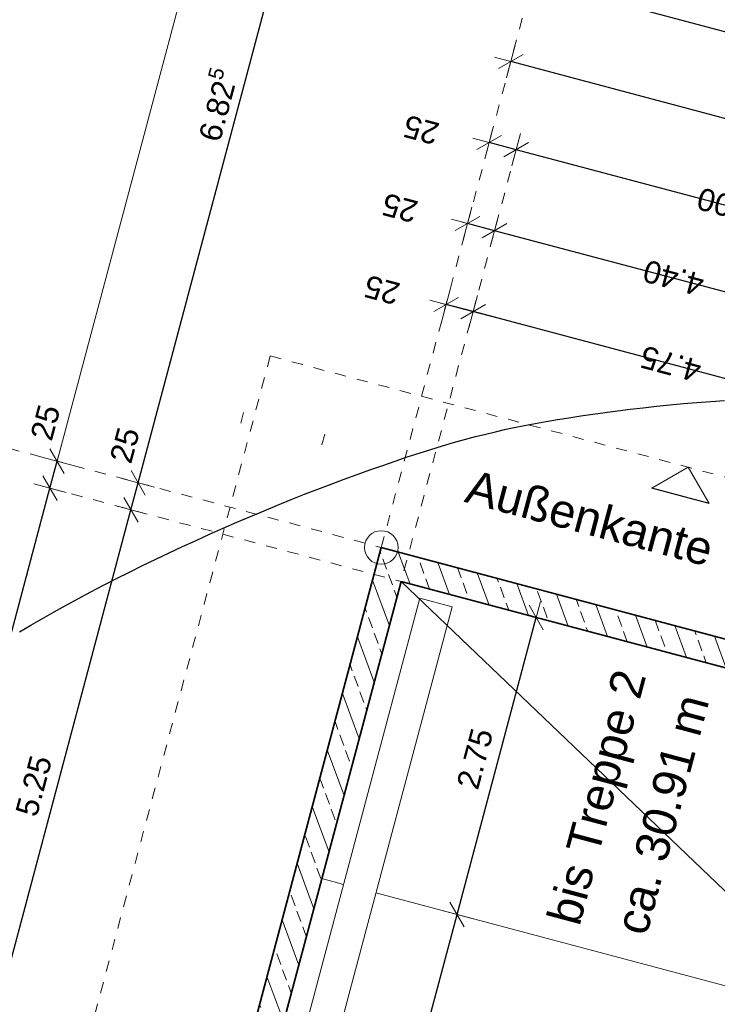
# Model space of a CAD drawing. Header units: metres. Extents: x 4462371 to 4462630, y 5328161 to 5328403.
# Tile 135 of 152: x 4462453 to 4462459, y 5328337 to 5328346. Entities that reach past the tile are written whole.
import ezdxf

# ---------------------------------------------------------------- set-up
doc = ezdxf.new("R2010")
doc.units = ezdxf.units.M
doc.header["$PDMODE"] = 65
for name, pattern in [('AUSGEZOGEN', [0]), ('PUNKT2_S9', [0.1, 0, -0.1]), ('VERDECKT2_S2', [0.15, 0.1, -0.05])]:
    doc.linetypes.add(name, pattern=pattern)
doc.layers.add('B31_BEWLIN', color=3, linetype='AUSGEZOGEN')
for name, color, linetype, lineweight in [('Maßlinie_Allgemein', 7, 'AUSGEZOGEN', 13), ('Schraffur', 7, 'AUSGEZOGEN', 158), ('Standard', 7, 'AUSGEZOGEN', 13)]:
    doc.layers.add(name, color=color, linetype=linetype, lineweight=lineweight)
doc.styles.add('ARIAL', font='ARIAL.TTF')
doc.dimstyles.new('_DIMSTYLE_18', dxfattribs={"dimtxt": 0.2, "dimasz": 0.3, "dimexe": 0, "dimexo": 1e-06, "dimgap": 0.1, "dimtad": 2, "dimdec": 1, "dimlfac": 100, "dimrnd": 0.5, "dimzin": 4, "dimdsep": 46, "dimtxsty": 'ARIAL', "dimblk1": 'ALL_ML_STRICH', "dimblk2": 'ALL_ML_STRICH', "dimsah": 1, "dimcen": 0, "dimse1": 1, "dimse2": 1, "dimclrd": 7, "dimclre": 7, "dimclrt": 7, "dimadec": 0, "dimazin": 0, "dimtfac": 1, "dimtdec": 0, "dimtix": 1, "dimtmove": 2, "dimatfit": 3, "dimfxl": 0, "dimtvp": 1.2, "dimtzin": 0, "dimlwd": 0, "dimlwe": 13, "dimarcsym": 0})
doc.dimstyles.new('_DIMSTYLE_20', dxfattribs={"dimtxt": 0.2, "dimasz": 0.3, "dimexe": 0, "dimexo": 0, "dimgap": 0.1, "dimtad": 2, "dimdec": 1, "dimlfac": 100, "dimrnd": 0.5, "dimzin": 4, "dimdsep": 46, "dimtxsty": 'ARIAL', "dimblk1": 'ALL_ML_STRICH', "dimblk2": 'ALL_ML_STRICH', "dimsah": 1, "dimcen": 0, "dimclrd": 7, "dimclre": 7, "dimclrt": 7, "dimadec": 0, "dimazin": 0, "dimtfac": 1, "dimtdec": 0, "dimtix": 1, "dimtmove": 2, "dimatfit": 3, "dimfxl": 0, "dimtvp": 1.2, "dimtzin": 0, "dimlwd": 0, "dimlwe": 13, "dimarcsym": 0})
doc.dimstyles.new('_DIMSTYLE_3', dxfattribs={"dimtxt": 0.2, "dimasz": 0.3, "dimexe": 0, "dimexo": 0, "dimgap": 0.1, "dimtad": 2, "dimrnd": 0.005, "dimzin": 4, "dimdsep": 46, "dimtxsty": 'ARIAL', "dimblk1": 'ALL_ML_STRICH', "dimblk2": 'ALL_ML_STRICH', "dimsah": 1, "dimcen": 0, "dimclrd": 7, "dimclre": 7, "dimclrt": 7, "dimadec": 0, "dimazin": 0, "dimtfac": 1, "dimtdec": 0, "dimtix": 1, "dimtmove": 2, "dimatfit": 3, "dimfxl": 0, "dimtzin": 0, "dimlwd": 0, "dimlwe": 13, "dimarcsym": 0})
doc.dimstyles.new('_DIMSTYLE_5', dxfattribs={"dimtxt": 0.2, "dimasz": 0.3, "dimexe": 0, "dimexo": 1e-06, "dimgap": 0.1, "dimtad": 2, "dimrnd": 0.005, "dimzin": 4, "dimdsep": 46, "dimtxsty": 'ARIAL', "dimblk1": 'ALL_ML_STRICH', "dimblk2": 'ALL_ML_STRICH', "dimsah": 1, "dimcen": 0, "dimse1": 1, "dimse2": 1, "dimclrd": 7, "dimclre": 7, "dimclrt": 7, "dimadec": 0, "dimazin": 0, "dimtfac": 1, "dimtdec": 0, "dimtix": 1, "dimtmove": 2, "dimatfit": 3, "dimfxl": 0, "dimtzin": 0, "dimlwd": 0, "dimlwe": 13, "dimarcsym": 0})
doc.dimstyles.new('_DIMSTYLE_8', dxfattribs={"dimtxt": 0.2, "dimasz": 0.3, "dimexe": 0, "dimexo": 0, "dimgap": 0.1, "dimtad": 2, "dimdec": 3, "dimrnd": 0.005, "dimzin": 4, "dimdsep": 46, "dimtxsty": 'ARIAL', "dimblk1": 'ALL_ML_STRICH', "dimblk2": 'ALL_ML_STRICH', "dimsah": 1, "dimcen": 0, "dimclrd": 7, "dimclre": 7, "dimclrt": 7, "dimadec": 0, "dimazin": 0, "dimtfac": 1, "dimtdec": 0, "dimtix": 1, "dimtmove": 2, "dimatfit": 3, "dimfxl": 0, "dimtzin": 0, "dimlwd": 0, "dimlwe": 13, "dimarcsym": 0})
doc.dimstyles.new('_DIMSTYLE_9', dxfattribs={"dimtxt": 0.2, "dimasz": 0.3, "dimexe": 0, "dimexo": 1e-06, "dimgap": 0.1, "dimtad": 2, "dimdec": 3, "dimrnd": 0.005, "dimzin": 4, "dimdsep": 46, "dimtxsty": 'ARIAL', "dimblk1": 'ALL_ML_STRICH', "dimblk2": 'ALL_ML_STRICH', "dimsah": 1, "dimcen": 0, "dimse1": 1, "dimse2": 1, "dimclrd": 7, "dimclre": 7, "dimclrt": 7, "dimadec": 0, "dimazin": 0, "dimtfac": 1, "dimtdec": 0, "dimtix": 1, "dimtmove": 2, "dimatfit": 3, "dimfxl": 0, "dimtzin": 0, "dimlwd": 0, "dimlwe": 13, "dimarcsym": 0})
pattern_1 = [(110, (0, 0), (-0.281907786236, -0.102606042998), []), (110, (-0.14095, -0.0513), (-0.281907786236, -0.102606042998), [0.1, -0.05])]

# ---------------------------------------------------------------- blocks, each defined once
blk = doc.blocks.new('ALL_ML_STRICH')
at = {"color": 0, "linetype": 'ByBlock', "lineweight": -2}
for p, q in [((-0.3, -0.3), (0.3, 0.3)), ((0, -0.5), (0, 0.5)), ((-1, 0), (0.5, 0))]:
    blk.add_line(p, q, dxfattribs=at)
blk = doc.blocks.new('*D119')
at = {"layer": 'DEFPOINTS', "color": 7, "linetype": 'AUSGEZOGEN', "lineweight": 13}
for p in [(4462473.703, 5328342.9713), (4462456.2146, 5328341.4199), (4462472.1588, 5328337.1734)]:
    blk.add_point(p, dxfattribs=at)
at = {"layer": 'Maßlinie_Allgemein', "color": 7, "linetype": 'AUSGEZOGEN', "lineweight": -2}
blk.add_line((4462473.703, 5328342.9713), (4462457.7588, 5328347.2178), dxfattribs=at)
at = {"layer": 'Maßlinie_Allgemein', "color": 7, "linetype": 'AUSGEZOGEN', "lineweight": 13, "yscale": 0.3, "zscale": 0.3}
for p, xscale, rotation in [((4462457.7588, 5328347.2178), 0.3, 165.0861849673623), ((4462473.703, 5328342.9713), 0.2999999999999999, 345.0861849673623)]:
    blk.add_blockref('ALL_ML_STRICH', p, dxfattribs=dict(at, xscale=xscale, rotation=rotation))
at = {"layer": 'Maßlinie_Allgemein', "color": 7, "linetype": 'AUSGEZOGEN', "lineweight": 13, "insert": (4462465.0622, 5328345.2762), "char_height": 0.2, "width": 1, "attachment_point": 5, "rotation": 165.08618, "style": 'ARIAL'}
blk.add_mtext('\\A1;{\\A1;{16.50\\H0.132000;\\S^ ;}}', dxfattribs=at)
blk = doc.blocks.new('*D148')
at = {"layer": 'DEFPOINTS', "color": 7, "linetype": 'AUSGEZOGEN', "lineweight": 13}
for p in [(4462456.2146, 5328341.4199), (4462443.028, 5328324.9358), (4462446.1685, 5328324.0994)]:
    blk.add_point(p, dxfattribs=at)
at = {"layer": 'Maßlinie_Allgemein', "color": 7, "linetype": 'AUSGEZOGEN', "lineweight": -2}
for p, q in [((4462446.1685, 5328324.0994), (4462451.1415, 5328342.7711)), ((4462451.1415, 5328342.7711), (4462451.1415, 5328342.7711)), ((4462446.1685, 5328324.0994), (4462446.1685, 5328324.0994))]:
    blk.add_line(p, q, dxfattribs=at)
at = {"layer": 'Maßlinie_Allgemein', "color": 7, "linetype": 'AUSGEZOGEN', "lineweight": 13, "xscale": 0.3, "yscale": 0.3, "zscale": 0.3}
for p, rotation in [((4462451.1415, 5328342.7711), 75.08618508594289), ((4462446.1685, 5328324.0994), 255.0861850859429)]:
    blk.add_blockref('ALL_ML_STRICH', p, dxfattribs=dict(at, rotation=rotation))
at = {"layer": 'Maßlinie_Allgemein', "color": 7, "linetype": 'AUSGEZOGEN', "lineweight": 13, "insert": (4462448.4704, 5328333.5327), "char_height": 0.2, "width": 1.2, "attachment_point": 5, "rotation": 75.08619, "style": 'ARIAL'}
blk.add_mtext('\\A1;{\\A1;{19.32\\H0.132000;\\S5^ ;}}', dxfattribs=at)
blk = doc.blocks.new('*D151')
at = {"layer": 'DEFPOINTS', "color": 7, "linetype": 'AUSGEZOGEN', "lineweight": 13}
for p in [(4462467.0213, 5328338.283), (4462454.7228, 5328295.0209), (4462455.4476, 5328294.8279)]:
    blk.add_point(p, dxfattribs=at)
at = {"layer": 'Maßlinie_Allgemein', "color": 7, "linetype": 'AUSGEZOGEN', "lineweight": -2}
for p, q in [((4462454.7228, 5328295.0209), (4462466.2966, 5328338.476)), ((4462466.2966, 5328338.476), (4462466.2966, 5328338.476)), ((4462454.7228, 5328295.0209), (4462454.7228, 5328295.0209))]:
    blk.add_line(p, q, dxfattribs=at)
at = {"layer": 'Maßlinie_Allgemein', "color": 7, "linetype": 'AUSGEZOGEN', "lineweight": 13, "xscale": 0.3, "yscale": 0.3, "zscale": 0.3}
for p, rotation in [((4462466.2966, 5328338.476), 75.0861849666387), ((4462454.7228, 5328295.0209), 255.0861849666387)]:
    blk.add_blockref('ALL_ML_STRICH', p, dxfattribs=dict(at, rotation=rotation))
at = {"layer": 'Maßlinie_Allgemein', "color": 7, "linetype": 'AUSGEZOGEN', "lineweight": 13, "insert": (4462460.3149, 5328316.8073), "char_height": 0.2, "width": 1, "attachment_point": 5, "rotation": 75.08618, "style": 'ARIAL'}
blk.add_mtext('\\A1;{\\A1;{44.97\\H0.132000;\\S^ ;}}', dxfattribs=at)
blk = doc.blocks.new('*D171')
at = {"layer": 'DEFPOINTS', "color": 7, "linetype": 'AUSGEZOGEN', "lineweight": 13}
for p in [(4462464.3058, 5328344.698), (4462456.2146, 5328341.4199), (4462463.212, 5328340.5911)]:
    blk.add_point(p, dxfattribs=at)
at = {"layer": 'Maßlinie_Allgemein', "color": 7, "linetype": 'AUSGEZOGEN', "lineweight": -2}
blk.add_line((4462464.3058, 5328344.698), (4462457.5658, 5328346.4931), dxfattribs=at)
at = {"layer": 'Maßlinie_Allgemein', "color": 7, "linetype": 'AUSGEZOGEN', "lineweight": 13, "xscale": 0.3, "yscale": 0.3, "zscale": 0.3}
for p, rotation in [((4462457.5658, 5328346.4931), 165.0861849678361), ((4462464.3058, 5328344.698), 345.0861849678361)]:
    blk.add_blockref('ALL_ML_STRICH', p, dxfattribs=dict(at, rotation=rotation))
at = {"layer": 'Maßlinie_Allgemein', "color": 7, "linetype": 'AUSGEZOGEN', "lineweight": 13, "insert": (4462460.2939, 5328345.77), "char_height": 0.2, "width": 1, "attachment_point": 5, "rotation": 165.08618, "style": 'ARIAL'}
blk.add_mtext('\\A1;{\\A1;{6.97\\H0.132000;\\S5^ ;}}', dxfattribs=at)
blk = doc.blocks.new('*D176')
at = {"layer": 'DEFPOINTS', "color": 7, "linetype": 'AUSGEZOGEN', "lineweight": 13}
for p in [(4462464.1128, 5328343.9732), (4462456.2146, 5328341.4199), (4462462.9547, 5328339.6248)]:
    blk.add_point(p, dxfattribs=at)
at = {"layer": 'Maßlinie_Allgemein', "color": 7, "linetype": 'AUSGEZOGEN', "lineweight": -2}
blk.add_line((4462464.1128, 5328343.9732), (4462457.3728, 5328345.7684), dxfattribs=at)
at = {"layer": 'Maßlinie_Allgemein', "color": 7, "linetype": 'AUSGEZOGEN', "lineweight": 13, "yscale": 0.3, "zscale": 0.3}
for p, xscale, rotation in [((4462457.3728, 5328345.7684), 0.3, 165.0861849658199), ((4462464.1128, 5328343.9732), 0.2999999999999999, 345.0861849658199)]:
    blk.add_blockref('ALL_ML_STRICH', p, dxfattribs=dict(at, xscale=xscale, rotation=rotation))
at = {"layer": 'Maßlinie_Allgemein', "color": 7, "linetype": 'AUSGEZOGEN', "lineweight": 13, "insert": (4462460.1009, 5328345.0453), "char_height": 0.2, "width": 1, "attachment_point": 5, "rotation": 165.08618, "style": 'ARIAL'}
blk.add_mtext('\\A1;{\\A1;{6.97\\H0.132000;\\S5^ ;}}', dxfattribs=at)
blk = doc.blocks.new('*D211')
at = {"layer": 'DEFPOINTS', "color": 7, "linetype": 'AUSGEZOGEN', "lineweight": 13}
for p in [(4462455.6841, 5328338.4567), (4462455.0021, 5328335.8959), (4462456.21, 5328335.5742)]:
    blk.add_point(p, dxfattribs=at)
at = {"layer": 'Maßlinie_Allgemein', "color": 7, "linetype": 'AUSGEZOGEN', "lineweight": -2}
blk.add_line((4462456.21, 5328335.5742), (4462456.892, 5328338.1349), dxfattribs=at)
at = {"layer": 'Maßlinie_Allgemein', "color": 7, "linetype": 'AUSGEZOGEN', "lineweight": 13, "xscale": 0.3, "yscale": 0.3, "zscale": 0.3}
for p, rotation in [((4462456.892, 5328338.1349), 75.0861849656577), ((4462456.21, 5328335.5742), 255.0861849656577)]:
    blk.add_blockref('ALL_ML_STRICH', p, dxfattribs=dict(at, rotation=rotation))
at = {"layer": 'Maßlinie_Allgemein', "color": 7, "linetype": 'AUSGEZOGEN', "lineweight": 13, "insert": (4462456.358, 5328336.9202), "char_height": 0.2, "width": 0.8, "attachment_point": 5, "rotation": 75.08618, "style": 'ARIAL'}
blk.add_mtext('\\A1;{\\A1;{2.65\\H0.132000;\\S^ ;}}', dxfattribs=at)
blk = doc.blocks.new('*D212')
at = {"layer": 'DEFPOINTS', "color": 7, "linetype": 'AUSGEZOGEN', "lineweight": 13}
for p in [(4462456.3919, 5328341.114), (4462455.6841, 5328338.4567), (4462456.892, 5328338.1349)]:
    blk.add_point(p, dxfattribs=at)
at = {"layer": 'Maßlinie_Allgemein', "color": 7, "linetype": 'AUSGEZOGEN', "lineweight": -2}
blk.add_line((4462456.892, 5328338.1349), (4462457.5998, 5328340.7923), dxfattribs=at)
at = {"layer": 'Maßlinie_Allgemein', "color": 7, "linetype": 'AUSGEZOGEN', "lineweight": 13, "xscale": 0.3, "yscale": 0.3, "zscale": 0.3}
for p, rotation in [((4462457.5998, 5328340.7923), 75.0861849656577), ((4462456.892, 5328338.1349), 255.0861849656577)]:
    blk.add_blockref('ALL_ML_STRICH', p, dxfattribs=dict(at, rotation=rotation))
at = {"layer": 'Maßlinie_Allgemein', "color": 7, "linetype": 'AUSGEZOGEN', "lineweight": 13, "insert": (4462457.0528, 5328339.5292), "char_height": 0.2, "width": 0.8, "attachment_point": 5, "rotation": 75.08618, "style": 'ARIAL'}
blk.add_mtext('\\A1;{\\A1;{2.75\\H0.132000;\\S^ ;}}', dxfattribs=at)
blk = doc.blocks.new('*D216')
at = {"layer": 'DEFPOINTS', "color": 7, "linetype": 'AUSGEZOGEN', "lineweight": 13}
for p in [(4462462.2529, 5328343.6924), (4462456.3919, 5328341.114), (4462461.2234, 5328339.8272)]:
    blk.add_point(p, dxfattribs=at)
at = {"layer": 'Maßlinie_Allgemein', "color": 7, "linetype": 'AUSGEZOGEN', "lineweight": -2}
blk.add_line((4462462.2529, 5328343.6924), (4462457.4213, 5328344.9793), dxfattribs=at)
at = {"layer": 'Maßlinie_Allgemein', "color": 7, "linetype": 'AUSGEZOGEN', "lineweight": 13, "xscale": 0.3, "yscale": 0.3, "zscale": 0.3}
for p, rotation in [((4462457.4213, 5328344.9793), 165.0861850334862), ((4462462.2529, 5328343.6924), 345.0861850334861)]:
    blk.add_blockref('ALL_ML_STRICH', p, dxfattribs=dict(at, rotation=rotation))
at = {"layer": 'Maßlinie_Allgemein', "color": 7, "linetype": 'AUSGEZOGEN', "lineweight": 13, "insert": (4462459.3111, 5328344.4795), "char_height": 0.2, "width": 0.8, "attachment_point": 5, "rotation": 165.08619, "style": 'ARIAL'}
blk.add_mtext('\\A1;{\\A1;{5.00\\H0.132000;\\S^ ;}}', dxfattribs=at)
blk = doc.blocks.new('*D217')
at = {"layer": 'DEFPOINTS', "color": 7, "linetype": 'AUSGEZOGEN', "lineweight": 13}
for p in [(4462457.4213, 5328344.9793), (4462456.2146, 5328341.4199), (4462456.3919, 5328341.114)]:
    blk.add_point(p, dxfattribs=at)
at = {"layer": 'Maßlinie_Allgemein', "color": 7, "linetype": 'AUSGEZOGEN', "lineweight": -2}
blk.add_line((4462457.4213, 5328344.9793), (4462457.1797, 5328345.0436), dxfattribs=at)
at = {"layer": 'Maßlinie_Allgemein', "color": 7, "linetype": 'AUSGEZOGEN', "lineweight": 13, "xscale": 0.3, "yscale": 0.3, "zscale": 0.3}
for p, rotation in [((4462457.1797, 5328345.0436), 165.0861850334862), ((4462457.4213, 5328344.9793), 345.0861850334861)]:
    blk.add_blockref('ALL_ML_STRICH', p, dxfattribs=dict(at, rotation=rotation))
at = {"layer": 'Maßlinie_Allgemein', "color": 7, "linetype": 'AUSGEZOGEN', "lineweight": 13, "insert": (4462456.5714, 5328345.1569), "char_height": 0.2, "width": 0.8, "attachment_point": 5, "rotation": 165.08619, "style": 'ARIAL'}
blk.add_mtext('\\A1;{\\A1;{25\\H0.132000;\\S^ ;}}', dxfattribs=at)
blk = doc.blocks.new('*D223')
at = {"layer": 'DEFPOINTS', "color": 7, "linetype": 'AUSGEZOGEN', "lineweight": 13}
for p in [(4462461.4801, 5328343.1221), (4462456.3919, 5328341.114), (4462459.2925, 5328334.9085)]:
    blk.add_point(p, dxfattribs=at)
at = {"layer": 'Maßlinie_Allgemein', "color": 7, "linetype": 'AUSGEZOGEN', "lineweight": -2}
blk.add_line((4462461.4801, 5328343.1221), (4462457.2283, 5328344.2545), dxfattribs=at)
at = {"layer": 'Maßlinie_Allgemein', "color": 7, "linetype": 'AUSGEZOGEN', "lineweight": 13, "xscale": 0.3, "yscale": 0.3, "zscale": 0.3}
for p, rotation in [((4462457.2283, 5328344.2545), 165.0861850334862), ((4462461.4801, 5328343.1221), 345.0861850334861)]:
    blk.add_blockref('ALL_ML_STRICH', p, dxfattribs=dict(at, rotation=rotation))
at = {"layer": 'Maßlinie_Allgemein', "color": 7, "linetype": 'AUSGEZOGEN', "lineweight": 13, "insert": (4462458.8282, 5328343.832), "char_height": 0.2, "width": 0.8, "attachment_point": 5, "rotation": 165.08619, "style": 'ARIAL'}
blk.add_mtext('\\A1;{\\A1;{4.40\\H0.132000;\\S^ ;}}', dxfattribs=at)
blk = doc.blocks.new('*D224')
at = {"layer": 'DEFPOINTS', "color": 7, "linetype": 'AUSGEZOGEN', "lineweight": 13}
for p in [(4462457.2283, 5328344.2545), (4462456.2146, 5328341.4199), (4462456.3919, 5328341.114)]:
    blk.add_point(p, dxfattribs=at)
at = {"layer": 'Maßlinie_Allgemein', "color": 7, "linetype": 'AUSGEZOGEN', "lineweight": -2}
blk.add_line((4462457.2283, 5328344.2545), (4462456.9867, 5328344.3189), dxfattribs=at)
at = {"layer": 'Maßlinie_Allgemein', "color": 7, "linetype": 'AUSGEZOGEN', "lineweight": 13, "xscale": 0.3, "yscale": 0.3, "zscale": 0.3}
for p, rotation in [((4462456.9867, 5328344.3189), 165.0861850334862), ((4462457.2283, 5328344.2545), 345.0861850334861)]:
    blk.add_blockref('ALL_ML_STRICH', p, dxfattribs=dict(at, rotation=rotation))
at = {"layer": 'Maßlinie_Allgemein', "color": 7, "linetype": 'AUSGEZOGEN', "lineweight": 13, "insert": (4462456.3808, 5328344.458), "char_height": 0.2, "width": 0.8, "attachment_point": 5, "rotation": 165.08619, "style": 'ARIAL'}
blk.add_mtext('\\A1;{\\A1;{25\\H0.132000;\\S^ ;}}', dxfattribs=at)
blk = doc.blocks.new('*D285')
at = {"layer": 'DEFPOINTS', "color": 7, "linetype": 'AUSGEZOGEN', "lineweight": 13}
for p in [(4462456.3919, 5328341.114), (4462452.6249, 5328336.6843), (4462459.2925, 5328334.9085)]:
    blk.add_point(p, dxfattribs=at)
at = {"layer": 'Maßlinie_Allgemein', "color": 7, "linetype": 'AUSGEZOGEN', "lineweight": -2}
for p, q in [((4462452.6249, 5328336.6843), (4462453.9761, 5328341.7574)), ((4462453.9761, 5328341.7574), (4462453.9761, 5328341.7574)), ((4462452.6249, 5328336.6843), (4462452.6249, 5328336.6843))]:
    blk.add_line(p, q, dxfattribs=at)
at = {"layer": 'Maßlinie_Allgemein', "color": 7, "linetype": 'AUSGEZOGEN', "lineweight": 13, "xscale": 0.3, "yscale": 0.3, "zscale": 0.3}
for p, rotation in [((4462453.9761, 5328341.7574), 75.08618503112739), ((4462452.6249, 5328336.6843), 255.0861850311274)]:
    blk.add_blockref('ALL_ML_STRICH', p, dxfattribs=dict(at, rotation=rotation))
at = {"layer": 'Maßlinie_Allgemein', "color": 7, "linetype": 'AUSGEZOGEN', "lineweight": 13, "insert": (4462453.1075, 5328339.2864), "char_height": 0.2, "width": 0.8, "attachment_point": 5, "rotation": 75.08619, "style": 'ARIAL'}
blk.add_mtext('\\A1;{\\A1;{5.25\\H0.132000;\\S^ ;}}', dxfattribs=at)
blk = doc.blocks.new('*D286')
at = {"layer": 'DEFPOINTS', "color": 7, "linetype": 'AUSGEZOGEN', "lineweight": 13}
for p in [(4462453.9761, 5328341.7574), (4462456.2146, 5328341.4199), (4462456.3919, 5328341.114)]:
    blk.add_point(p, dxfattribs=at)
at = {"layer": 'Maßlinie_Allgemein', "color": 7, "linetype": 'AUSGEZOGEN', "lineweight": -2}
for p, q in [((4462453.9761, 5328341.7574), (4462454.0404, 5328341.999)), ((4462454.0404, 5328341.999), (4462454.0404, 5328341.999)), ((4462453.9761, 5328341.7574), (4462453.9761, 5328341.7574))]:
    blk.add_line(p, q, dxfattribs=at)
at = {"layer": 'Maßlinie_Allgemein', "color": 7, "linetype": 'AUSGEZOGEN', "lineweight": 13, "xscale": 0.3, "yscale": 0.3, "zscale": 0.3}
for p, rotation in [((4462454.0404, 5328341.999), 75.08618503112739), ((4462453.9761, 5328341.7574), 255.0861850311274)]:
    blk.add_blockref('ALL_ML_STRICH', p, dxfattribs=dict(at, rotation=rotation))
at = {"layer": 'Maßlinie_Allgemein', "color": 7, "linetype": 'AUSGEZOGEN', "lineweight": 13, "insert": (4462453.9212, 5328342.3348), "char_height": 0.2, "width": 0.8, "attachment_point": 5, "rotation": 75.08619, "style": 'ARIAL'}
blk.add_mtext('\\A1;{\\A1;{25\\H0.132000;\\S^ ;}}', dxfattribs=at)
blk = doc.blocks.new('*D287')
at = {"layer": 'DEFPOINTS', "color": 7, "linetype": 'AUSGEZOGEN', "lineweight": 13}
for p in [(4462457.9708, 5328348.0137), (4462454.0404, 5328341.999), (4462456.2146, 5328341.4199)]:
    blk.add_point(p, dxfattribs=at)
at = {"layer": 'Maßlinie_Allgemein', "color": 7, "linetype": 'AUSGEZOGEN', "lineweight": -2}
for p, q in [((4462454.0404, 5328341.999), (4462455.7966, 5328348.5928)), ((4462455.7966, 5328348.5928), (4462455.7966, 5328348.5928)), ((4462454.0404, 5328341.999), (4462454.0404, 5328341.999))]:
    blk.add_line(p, q, dxfattribs=at)
at = {"layer": 'Maßlinie_Allgemein', "color": 7, "linetype": 'AUSGEZOGEN', "lineweight": 13, "xscale": 0.3, "yscale": 0.3, "zscale": 0.3}
for p, rotation in [((4462455.7966, 5328348.5928), 75.08618503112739), ((4462454.0404, 5328341.999), 255.0861850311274)]:
    blk.add_blockref('ALL_ML_STRICH', p, dxfattribs=dict(at, rotation=rotation))
at = {"layer": 'Maßlinie_Allgemein', "color": 7, "linetype": 'AUSGEZOGEN', "lineweight": 13, "insert": (4462454.7309, 5328345.3819), "char_height": 0.2, "width": 1, "attachment_point": 5, "rotation": 75.08619, "style": 'ARIAL'}
blk.add_mtext('\\A1;{\\A1;{6.82\\H0.132000;\\S5^ ;}}', dxfattribs=at)
blk = doc.blocks.new('*D396')
at = {"layer": 'DEFPOINTS', "color": 7, "linetype": 'AUSGEZOGEN', "lineweight": 13}
for p in [(4462456.3919, 5328341.114), (4462446.4569, 5328316.4398), (4462449.5974, 5328315.6033)]:
    blk.add_point(p, dxfattribs=at)
at = {"layer": 'Maßlinie_Allgemein', "color": 7, "linetype": 'AUSGEZOGEN', "lineweight": -2}
for p, q in [((4462446.4569, 5328316.4398), (4462453.2513, 5328341.9505)), ((4462453.2513, 5328341.9505), (4462453.2513, 5328341.9505)), ((4462446.4569, 5328316.4398), (4462446.4569, 5328316.4398))]:
    blk.add_line(p, q, dxfattribs=at)
at = {"layer": 'Maßlinie_Allgemein', "color": 7, "linetype": 'AUSGEZOGEN', "lineweight": 13, "xscale": 0.3, "yscale": 0.3, "zscale": 0.3}
for p, rotation in [((4462453.2513, 5328341.9505), 75.08618503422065), ((4462446.4569, 5328316.4398), 255.0861850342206)]:
    blk.add_blockref('ALL_ML_STRICH', p, dxfattribs=dict(at, rotation=rotation))
at = {"layer": 'Maßlinie_Allgemein', "color": 7, "linetype": 'AUSGEZOGEN', "lineweight": 13, "insert": (4462449.6594, 5328329.2543), "char_height": 0.2, "width": 1, "attachment_point": 5, "rotation": 75.08619, "style": 'ARIAL'}
blk.add_mtext('\\A1;{\\A1;{26.40\\H0.132000;\\S^ ;}}', dxfattribs=at)
blk = doc.blocks.new('*D397')
at = {"layer": 'DEFPOINTS', "color": 7, "linetype": 'AUSGEZOGEN', "lineweight": 13}
for p in [(4462453.2513, 5328341.9505), (4462456.2146, 5328341.4199), (4462456.3919, 5328341.114)]:
    blk.add_point(p, dxfattribs=at)
at = {"layer": 'Maßlinie_Allgemein', "color": 7, "linetype": 'AUSGEZOGEN', "lineweight": -2}
for p, q in [((4462453.2513, 5328341.9505), (4462453.3157, 5328342.192)), ((4462453.3157, 5328342.192), (4462453.3157, 5328342.192)), ((4462453.2513, 5328341.9505), (4462453.2513, 5328341.9505))]:
    blk.add_line(p, q, dxfattribs=at)
at = {"layer": 'Maßlinie_Allgemein', "color": 7, "linetype": 'AUSGEZOGEN', "lineweight": 13, "xscale": 0.3, "yscale": 0.3, "zscale": 0.3}
for p, rotation in [((4462453.3157, 5328342.192), 75.08618503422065), ((4462453.2513, 5328341.9505), 255.0861850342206)]:
    blk.add_blockref('ALL_ML_STRICH', p, dxfattribs=dict(at, rotation=rotation))
at = {"layer": 'Maßlinie_Allgemein', "color": 7, "linetype": 'AUSGEZOGEN', "lineweight": 13, "insert": (4462453.2111, 5328342.5379), "char_height": 0.2, "width": 0.8, "attachment_point": 5, "rotation": 75.08619, "style": 'ARIAL'}
blk.add_mtext('\\A1;{\\A1;{25\\H0.132000;\\S^ ;}}', dxfattribs=at)
blk = doc.blocks.new('*D535')
at = {"layer": 'DEFPOINTS', "color": 7, "linetype": 'AUSGEZOGEN', "lineweight": 13}
for p in [(4462456.2146, 5328341.4199), (4462448.3918, 5328329.5328), (4462451.7739, 5328328.6321)]:
    blk.add_point(p, dxfattribs=at)
at = {"layer": 'Maßlinie_Allgemein', "color": 7, "linetype": 'AUSGEZOGEN', "lineweight": -2}
for p, q in [((4462448.3918, 5328329.5328), (4462451.8662, 5328342.5781)), ((4462451.8662, 5328342.5781), (4462451.8662, 5328342.5781)), ((4462448.3918, 5328329.5328), (4462448.3918, 5328329.5328))]:
    blk.add_line(p, q, dxfattribs=at)
at = {"layer": 'Maßlinie_Allgemein', "color": 7, "linetype": 'AUSGEZOGEN', "lineweight": 13, "xscale": 0.3, "yscale": 0.3, "zscale": 0.3}
for p, rotation in [((4462451.8662, 5328342.5781), 75.08618508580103), ((4462448.3918, 5328329.5328), 255.086185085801)]:
    blk.add_blockref('ALL_ML_STRICH', p, dxfattribs=dict(at, rotation=rotation))
at = {"layer": 'Maßlinie_Allgemein', "color": 7, "linetype": 'AUSGEZOGEN', "lineweight": 13, "insert": (4462449.9341, 5328336.1147), "char_height": 0.2, "width": 1, "attachment_point": 5, "rotation": 75.08619, "style": 'ARIAL'}
blk.add_mtext('\\A1;{\\A1;{13.50\\H0.132000;\\S^ ;}}', dxfattribs=at)
blk = doc.blocks.new('*D552')
at = {"layer": 'DEFPOINTS', "color": 7, "linetype": 'AUSGEZOGEN', "lineweight": 13}
for p in [(4462456.2146, 5328341.4199), (4462449.1165, 5328329.3398), (4462452.7402, 5328328.3747)]:
    blk.add_point(p, dxfattribs=at)
at = {"layer": 'Maßlinie_Allgemein', "color": 7, "linetype": 'AUSGEZOGEN', "lineweight": -2}
for p, q in [((4462449.1165, 5328329.3398), (4462452.5909, 5328342.3851)), ((4462452.5909, 5328342.3851), (4462452.5909, 5328342.3851)), ((4462449.1165, 5328329.3398), (4462449.1165, 5328329.3398))]:
    blk.add_line(p, q, dxfattribs=at)
at = {"layer": 'Maßlinie_Allgemein', "color": 7, "linetype": 'AUSGEZOGEN', "lineweight": 13, "xscale": 0.3, "yscale": 0.3, "zscale": 0.3}
for p, rotation in [((4462452.5909, 5328342.3851), 75.08618508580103), ((4462449.1165, 5328329.3398), 255.086185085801)]:
    blk.add_blockref('ALL_ML_STRICH', p, dxfattribs=dict(at, rotation=rotation))
at = {"layer": 'Maßlinie_Allgemein', "color": 7, "linetype": 'AUSGEZOGEN', "lineweight": 13, "insert": (4462450.6589, 5328335.9217), "char_height": 0.2, "width": 1, "attachment_point": 5, "rotation": 75.08619, "style": 'ARIAL'}
blk.add_mtext('\\A1;{\\A1;{13.50\\H0.132000;\\S^ ;}}', dxfattribs=at)
blk = doc.blocks.new('*D653')
at = {"layer": 'DEFPOINTS', "color": 7, "linetype": 'AUSGEZOGEN', "lineweight": 13}
for p in [(4462472.4963, 5328339.412), (4462471.8529, 5328336.9962), (4462454.429, 5328314.3165)]:
    blk.add_point(p, dxfattribs=at)
at = {"layer": 'Maßlinie_Allgemein', "color": 7, "linetype": 'AUSGEZOGEN', "lineweight": -2}
blk.add_line((4462472.4963, 5328339.412), (4462461.8668, 5328342.243), dxfattribs=at)
at = {"layer": 'Maßlinie_Allgemein', "color": 7, "linetype": 'AUSGEZOGEN', "lineweight": 13, "xscale": 0.3, "yscale": 0.3, "zscale": 0.3}
for p, rotation in [((4462461.8668, 5328342.243), 165.0861850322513), ((4462472.4963, 5328339.412), 345.0861850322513)]:
    blk.add_blockref('ALL_ML_STRICH', p, dxfattribs=dict(at, rotation=rotation))
at = {"layer": 'Maßlinie_Allgemein', "color": 7, "linetype": 'AUSGEZOGEN', "lineweight": 13, "insert": (4462466.5129, 5328341.0091), "char_height": 0.2, "width": 1, "attachment_point": 5, "rotation": 165.08619, "style": 'ARIAL'}
blk.add_mtext('\\A1;{\\A1;{11.00\\H0.132000;\\S^ ;}}', dxfattribs=at)
blk = doc.blocks.new('*D654')
at = {"layer": 'DEFPOINTS', "color": 7, "linetype": 'AUSGEZOGEN', "lineweight": 13}
for p in [(4462461.8668, 5328342.243), (4462454.429, 5328314.3165), (4462454.1231, 5328314.1393)]:
    blk.add_point(p, dxfattribs=at)
at = {"layer": 'Maßlinie_Allgemein', "color": 7, "linetype": 'AUSGEZOGEN', "lineweight": -2}
blk.add_line((4462461.8668, 5328342.243), (4462461.6253, 5328342.3073), dxfattribs=at)
at = {"layer": 'Maßlinie_Allgemein', "color": 7, "linetype": 'AUSGEZOGEN', "lineweight": 13, "xscale": 0.3, "yscale": 0.3, "zscale": 0.3}
for p, rotation in [((4462461.6253, 5328342.3073), 165.0861850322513), ((4462461.8668, 5328342.243), 345.0861850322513)]:
    blk.add_blockref('ALL_ML_STRICH', p, dxfattribs=dict(at, rotation=rotation))
at = {"layer": 'Maßlinie_Allgemein', "color": 7, "linetype": 'AUSGEZOGEN', "lineweight": 13, "insert": (4462461.5055, 5328342.498), "char_height": 0.2, "width": 0.8, "attachment_point": 5, "rotation": 165.08619, "style": 'ARIAL'}
blk.add_mtext('\\A1;{\\A1;{25\\H0.132000;\\S^ ;}}', dxfattribs=at)
blk = doc.blocks.new('*D655')
at = {"layer": 'DEFPOINTS', "color": 7, "linetype": 'AUSGEZOGEN', "lineweight": 13}
for p in [(4462461.6253, 5328342.3073), (4462456.3919, 5328341.114), (4462454.1231, 5328314.1393)]:
    blk.add_point(p, dxfattribs=at)
at = {"layer": 'Maßlinie_Allgemein', "color": 7, "linetype": 'AUSGEZOGEN', "lineweight": -2}
blk.add_line((4462461.6253, 5328342.3073), (4462457.0353, 5328343.5298), dxfattribs=at)
at = {"layer": 'Maßlinie_Allgemein', "color": 7, "linetype": 'AUSGEZOGEN', "lineweight": 13, "xscale": 0.3, "yscale": 0.3, "zscale": 0.3}
for p, rotation in [((4462457.0353, 5328343.5298), 165.0861850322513), ((4462461.6253, 5328342.3073), 345.0861850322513)]:
    blk.add_blockref('ALL_ML_STRICH', p, dxfattribs=dict(at, rotation=rotation))
at = {"layer": 'Maßlinie_Allgemein', "color": 7, "linetype": 'AUSGEZOGEN', "lineweight": 13, "insert": (4462458.8033, 5328343.0625), "char_height": 0.2, "width": 0.8, "attachment_point": 5, "rotation": 165.08619, "style": 'ARIAL'}
blk.add_mtext('\\A1;{\\A1;{4.75\\H0.132000;\\S^ ;}}', dxfattribs=at)
blk = doc.blocks.new('*D656')
at = {"layer": 'DEFPOINTS', "color": 7, "linetype": 'AUSGEZOGEN', "lineweight": 13}
for p in [(4462457.0353, 5328343.5298), (4462456.2146, 5328341.4199), (4462456.3919, 5328341.114)]:
    blk.add_point(p, dxfattribs=at)
at = {"layer": 'Maßlinie_Allgemein', "color": 7, "linetype": 'AUSGEZOGEN', "lineweight": -2}
blk.add_line((4462457.0353, 5328343.5298), (4462456.7937, 5328343.5941), dxfattribs=at)
at = {"layer": 'Maßlinie_Allgemein', "color": 7, "linetype": 'AUSGEZOGEN', "lineweight": 13, "xscale": 0.3, "yscale": 0.3, "zscale": 0.3}
for p, rotation in [((4462456.7937, 5328343.5941), 165.0861850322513), ((4462457.0353, 5328343.5298), 345.0861850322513)]:
    blk.add_blockref('ALL_ML_STRICH', p, dxfattribs=dict(at, rotation=rotation))
at = {"layer": 'Maßlinie_Allgemein', "color": 7, "linetype": 'AUSGEZOGEN', "lineweight": 13, "insert": (4462456.2208, 5328343.7245), "char_height": 0.2, "width": 0.8, "attachment_point": 5, "rotation": 165.08619, "style": 'ARIAL'}
blk.add_mtext('\\A1;{\\A1;{25\\H0.132000;\\S^ ;}}', dxfattribs=at)

msp = doc.modelspace()

# ---------------------------------------------------------------- hatches: boundary and pattern name
at = {"layer": 'Schraffur', "linetype": 'AUSGEZOGEN', "lineweight": 18}
h = msp.add_hatch(dxfattribs=at)
h.set_pattern_fill('SCHRAFFUR_7', scale=0.1, angle=65, style=0, pattern_type=2)
h.set_pattern_definition(pattern_1)
h.paths.add_polyline_path([(4462456.21463, 5328341.41994), (4462452.70158, 5328328.22975), (4462452.94316, 5328328.16541), (4462456.45621, 5328341.3556)], flags=0)
h = msp.add_hatch(dxfattribs=at)
h.set_pattern_fill('SCHRAFFUR_7', scale=0.1, angle=65, style=0, pattern_type=2)
h.set_pattern_definition(pattern_1)
h.paths.add_polyline_path([(4462463.09961, 5328339.58621), (4462456.45621, 5328341.3556), (4462456.39186, 5328341.11402), (4462463.03527, 5328339.34463)], flags=0)

# ---------------------------------------------------------------- linework, layer by layer
at = {"layer": 'B31_BEWLIN', "color": 250, "linetype": 'AUSGEZOGEN'}
msp.add_lwpolyline([(4462452.97856, 5328340.66467), (4462453.0796, 5328340.72552), (4462453.18408, 5328340.78527), (4462453.28856, 5328340.84501), (4462453.39585, 5328340.90443), (4462453.50673, 5328340.96414), (4462453.61761, 5328341.02385), (4462453.73192, 5328341.08245), (4462453.84763, 5328341.14089), (4462453.96335, 5328341.19933), (4462454.08047, 5328341.2576), (4462454.19962, 5328341.31493), (4462454.31798, 5328341.37163), (4462454.43774, 5328341.42818), (4462454.55875, 5328341.48315), (4462454.67976, 5328341.53812), (4462454.80139, 5328341.59231), (4462454.92285, 5328341.6451), (4462455.04432, 5328341.69788), (4462455.16624, 5328341.74848), (4462455.288, 5328341.79767), (4462455.40914, 5328341.84765), (4462455.52933, 5328341.8956), (4462455.64779, 5328341.9409), (4462455.76624, 5328341.98621), (4462455.88314, 5328342.03027), (4462455.99767, 5328342.07247), (4462456.11362, 5328342.11451), (4462456.22721, 5328342.15468), (4462456.33766, 5328342.19238), (4462456.44733, 5328342.22945), (4462456.55465, 5328342.26466), (4462456.65805, 5328342.29677), (4462456.76145, 5328342.32887), (4462456.86171, 5328342.3585), (4462456.95805, 5328342.38502), (4462457.0558, 5328342.41138), (4462457.14822, 5328342.43479), (4462457.23568, 5328342.45531), (4462457.31725, 5328342.47421), (4462457.40418, 5328342.49329), (4462457.49673, 5328342.51171), (4462457.5899, 5328342.52934), (4462457.68807, 5328342.54711), (4462457.79046, 5328342.56438), (4462457.89206, 5328342.58104), (4462457.99787, 5328342.5972), (4462458.10712, 5328342.61226), (4462458.21574, 5328342.6281), (4462458.32779, 5328342.64282), (4462458.44187, 5328342.6566), (4462458.55736, 5328342.67022), (4462458.67627, 5328342.68272), (4462458.79659, 5328342.69506), (4462458.91613, 5328342.70678), (4462459.03769, 5328342.71756), (4462459.16049, 5328342.72676), (4462459.28329, 5328342.73597)], dxfattribs=at)
at = {"layer": 'Standard', "color": 7, "linetype": 'AUSGEZOGEN', "lineweight": 13}
for p, q in [((4462453.31568, 5328342.19204), (4462454.87418, 5328348.04362)), ((4462458.95885, 5328342.13786), (4462458.63437, 5328341.94987)), ((4462458.95885, 5328342.13786), (4462459.14684, 5328341.81338)), ((4462455.68411, 5328338.45666), (4462455.87737, 5328338.40518)), ((4462456.16717, 5328338.328), (4462460.51568, 5328337.16983))]:
    msp.add_line(p, q, dxfattribs=at)
at = {"layer": 'Standard', "color": 7, "linetype": 'VERDECKT2_S2', "lineweight": 18}
for p, q in [((4462456.21463, 5328341.41994), (4462457.97079, 5328348.01369)), ((4462457.42133, 5328344.97928), (4462456.39188, 5328341.11402)), ((4462455.2221, 5328343.13309), (4462429.03645, 5328244.81559)), ((4462455.2221, 5328343.13309), (4462475.41806, 5328337.75415)), ((4462451.14148, 5328342.77111), (4462456.21463, 5328341.41994)), ((4462453.25134, 5328341.95046), (4462456.39187, 5328341.11403))]:
    msp.add_line(p, q, dxfattribs=at)
at = {"layer": 'Standard', "color": 7, "linetype": 'PUNKT2_S9', "lineweight": 13}
for p, q in [((4462453.50871, 5328342.91677), (4462453.53959, 5328343.03273)), ((4462454.23344, 5328342.72375), (4462454.26433, 5328342.83971)), ((4462454.95818, 5328342.53072), (4462454.98906, 5328342.64668)), ((4462455.68292, 5328342.3377), (4462455.7138, 5328342.45366))]:
    msp.add_line(p, q, dxfattribs=at)
at = {"layer": 'Standard', "color": 7, "linetype": 'AUSGEZOGEN', "lineweight": 25}
msp.add_line((4462459.14684, 5328341.81338), (4462458.63437, 5328341.94987), dxfattribs=at)
at = {"layer": 'Standard', "color": 7, "linetype": 'AUSGEZOGEN', "lineweight": 35}
for p, q in [((4462452.70158, 5328328.22975), (4462456.21463, 5328341.41994)), ((4462456.21463, 5328341.41994), (4462463.09961, 5328339.58621)), ((4462456.21463, 5328341.41994), (4462463.09961, 5328339.58621)), ((4462452.94316, 5328328.16541), (4462456.39186, 5328341.11402)), ((4462456.39186, 5328341.11402), (4462463.03527, 5328339.34463))]:
    msp.add_line(p, q, dxfattribs=at)
at = {"layer": 'Standard', "color": 253, "linetype": 'AUSGEZOGEN', "lineweight": 18}
msp.add_line((4462460.76311, 5328336.93318), (4462456.39186, 5328341.11402), dxfattribs=at)
at = {"layer": 'Standard', "color": 7, "linetype": 'AUSGEZOGEN', "lineweight": 18}
for p, q in [((4462456.55939, 5328340.96592), (4462453.25224, 5328328.54878)), ((4462456.55939, 5328340.96592), (4462456.84919, 5328340.88873)), ((4462456.84919, 5328340.88873), (4462453.54204, 5328328.47159))]:
    msp.add_line(p, q, dxfattribs=at)
msp.add_circle((4462456.21463, 5328341.41994), 0.15, dxfattribs=at)

# ---------------------------------------------------------------- texts
at = {"layer": 'Standard', "color": 7, "linetype": 'AUSGEZOGEN', "lineweight": 18, "insert": (4462458.82626, 5328341.64004), "char_height": 0.3, "width": 3.8956557, "attachment_point": 2, "rotation": 345.086185, "style": 'ARIAL'}
msp.add_mtext('\\W1.00;Außenkante\\~Verbau', dxfattribs=at)
at = {"layer": 'Standard', "color": 7, "linetype": 'AUSGEZOGEN', "lineweight": 18, "insert": (4462457.99587, 5328339.22469), "char_height": 0.3, "width": 2.490521, "attachment_point": 2, "rotation": 75.086185, "line_spacing_factor": 1.204819, "style": 'ARIAL'}
msp.add_mtext('{\\fArial|i0|b0;\\H0.300000;\\W1.000000;\\C7;bis Treppe 2}\\P{\\fArial|i0|b0;\\H0.300000;\\W1.000000;\\C7;ca. 30.91 m}\\P', dxfattribs=at)

# ---------------------------------------------------------------- dimensions: what is measured, and where the dimension line sits
at = {"layer": 'Maßlinie_Allgemein', "color": 7, "linetype": 'AUSGEZOGEN', "lineweight": 13}
for base, p1, p2, angle, dimstyle, picture, middle in [((4462455.79658, 5328348.59276), (4462454.04042, 5328341.99901), (4462455.79658, 5328348.59276), 75.086185, '_DIMSTYLE_8', '*D287', (4462454.73091, 5328345.38191)), ((4462457.75882, 5328347.21782), (4462472.15881, 5328337.17341), (4462456.21463, 5328341.41994), 165.086185, '_DIMSTYLE_5', '*D119', (4462465.06223, 5328345.27618)), ((4462457.5658, 5328346.49309), (4462463.21203, 5328340.59113), (4462456.21463, 5328341.41994), 165.086185, '_DIMSTYLE_9', '*D171', (4462460.29395, 5328345.77001)), ((4462457.37277, 5328345.76835), (4462462.95467, 5328339.62481), (4462456.21463, 5328341.41994), 165.086185, '_DIMSTYLE_9', '*D176', (4462460.10092, 5328345.04527)), ((4462457.17975, 5328345.04362), (4462456.39186, 5328341.11402), (4462456.21463, 5328341.41994), 165.086185, '_DIMSTYLE_18', '*D217', (4462456.57137, 5328345.1569)), ((4462457.42133, 5328344.97928), (4462461.22343, 5328339.82719), (4462456.39186, 5328341.11402), 165.086185, '_DIMSTYLE_5', '*D216', (4462459.31114, 5328344.47948)), ((4462456.98672, 5328344.31888), (4462456.39186, 5328341.11402), (4462456.21463, 5328341.41994), 165.086185, '_DIMSTYLE_18', '*D224', (4462456.38081, 5328344.458)), ((4462457.2283, 5328344.25454), (4462459.29248, 5328334.90846), (4462456.39186, 5328341.11402), 165.086185, '_DIMSTYLE_5', '*D223', (4462458.82823, 5328343.83195)), ((4462456.7937, 5328343.59415), (4462456.39186, 5328341.11402), (4462456.21463, 5328341.41994), 165.086185, '_DIMSTYLE_18', '*D656', (4462456.22077, 5328343.72448)), ((4462457.03528, 5328343.52981), (4462454.12306, 5328314.13926), (4462456.39186, 5328341.11402), 165.086185, '_DIMSTYLE_5', '*D655', (4462458.80325, 5328343.06246)), ((4462451.14148, 5328342.77111), (4462446.16849, 5328324.09938), (4462451.14148, 5328342.77111), 75.086185, '_DIMSTYLE_8', '*D148', (4462448.47044, 5328333.53268)), ((4462453.31568, 5328342.19204), (4462453.25134, 5328341.95046), (4462453.31568, 5328342.19204), 75.086185, '_DIMSTYLE_20', '*D397', (4462453.21108, 5328342.53787)), ((4462451.86621, 5328342.57809), (4462448.39178, 5328329.53285), (4462451.86621, 5328342.57809), 75.086185, '_DIMSTYLE_3', '*D535', (4462449.93413, 5328336.11471)), ((4462454.04042, 5328341.99901), (4462453.97608, 5328341.75743), (4462454.04042, 5328341.99901), 75.086185, '_DIMSTYLE_20', '*D286', (4462453.92119, 5328342.33478)), ((4462461.62527, 5328342.30732), (4462454.42898, 5328314.3165), (4462454.12306, 5328314.13926), 165.086185, '_DIMSTYLE_18', '*D654', (4462461.50551, 5328342.49797)), ((4462452.59095, 5328342.38506), (4462449.11651, 5328329.33982), (4462452.59095, 5328342.38506), 75.086185, '_DIMSTYLE_3', '*D552', (4462450.65887, 5328335.92168)), ((4462461.86685, 5328342.24298), (4462471.85289, 5328336.99617), (4462454.42898, 5328314.3165), 165.086185, '_DIMSTYLE_5', '*D653', (4462466.51289, 5328341.00909)), ((4462453.25134, 5328341.95046), (4462446.45689, 5328316.43977), (4462453.25134, 5328341.95046), 75.086185, '_DIMSTYLE_3', '*D396', (4462449.65938, 5328329.25432)), ((4462453.97608, 5328341.75743), (4462452.62491, 5328336.68429), (4462453.97608, 5328341.75743), 75.086185, '_DIMSTYLE_3', '*D285', (4462453.10746, 5328339.28645)), ((4462457.59976, 5328340.79231), (4462455.68411, 5328338.45666), (4462456.39187, 5328341.11402), 75.086185, '_DIMSTYLE_5', '*D212', (4462457.05285, 5328339.52922)), ((4462466.29658, 5328338.47602), (4462454.72284, 5328295.02088), (4462466.29658, 5328338.47602), 75.086185, '_DIMSTYLE_3', '*D151', (4462460.31489, 5328316.80733)), ((4462456.892, 5328338.13495), (4462455.00209, 5328335.89592), (4462455.68411, 5328338.45666), 75.086185, '_DIMSTYLE_5', '*D211', (4462456.35796, 5328336.92017))]:
    dim = msp.add_linear_dim(base=base, p1=p1, p2=p2, angle=angle, dimstyle=dimstyle, override={"dimpost": '<>', "dimclrd": 7, "dimclre": 7, "dimclrt": 7, "dimlwd": 0, "dimlwe": 13}, dxfattribs=at)
    dim.commit()
    dim.dimension.update_dxf_attribs({"geometry": picture, "text_midpoint": middle, "dimtype": 160})

doc.saveas('drawing.dxf')
